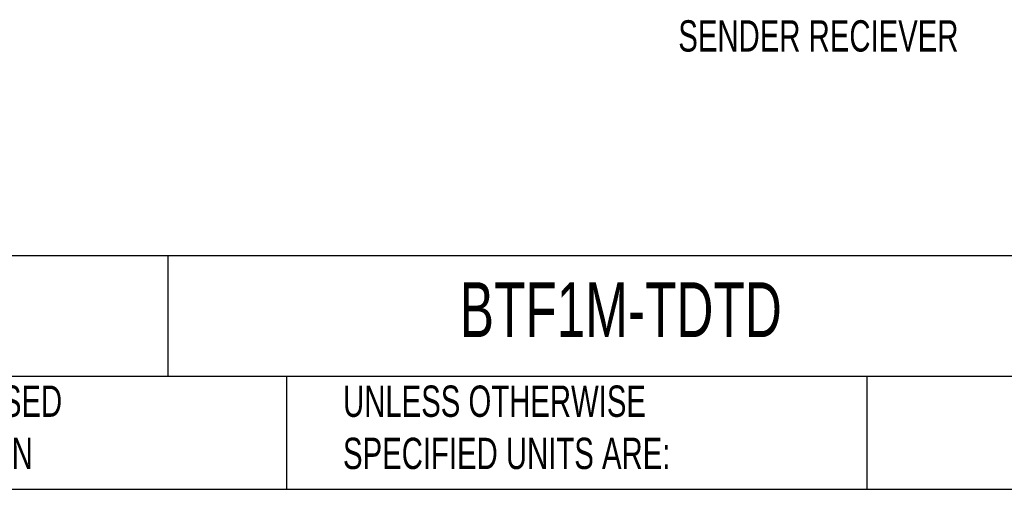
# Model space of a CAD drawing. Header units: millimetres. Extents: x 3 to 137, y 3 to 105.
# Tile 2 of 19: x 73 to 106, y 3 to 19. Entities that reach past the tile are written whole.
import ezdxf

# ---------------------------------------------------------------- set-up
doc = ezdxf.new("R2010")
doc.units = ezdxf.units.MM
doc.header["$LTSCALE"] = 0.5
doc.layers.add('DIMENSIONS', color=140, linetype='Continuous', lineweight=25)
doc.layers.add('TEXT', color=140, linetype='Continuous', lineweight=25)
doc.styles.add('SLDTEXTSTYLE0', font='TXT', dxfattribs={"width": 0.7})

msp = doc.modelspace()

# ---------------------------------------------------------------- linework, layer by layer
at = {"layer": 'TEXT'}
for p, q in [((136.525, 11.06305), (3.175, 11.06305)), ((77.87945, 11.06305), (77.87945, 6.985)), ((136.525, 6.985), (3.175, 6.985)), ((81.89009, 6.985), (81.89009, 3.175)), ((101.51215, 6.985), (101.51215, 3.175)), ((3.175, 3.175), (136.525, 3.175))]:
    msp.add_line(p, q, dxfattribs=at)

# ---------------------------------------------------------------- texts
at = {"layer": 'DIMENSIONS', "insert": (99.87018, 19.02571), "char_height": 1.0583333, "attachment_point": 2, "style": 'SLDTEXTSTYLE0'}
msp.add_mtext('SENDER RECIEVER', dxfattribs=at)
at = {"layer": 'TEXT', "attachment_point": 1, "style": 'SLDTEXTSTYLE0'}
for s, insert, char_height in [('BTF1M-TDTD', (87.7509, 10.1713), 1.852083), ('METRIC UNITS USED ^JFOR PART DESIGN', (64.23919, 6.682), 1.0583333), ('UNLESS OTHERWISE ^JSPECIFIED UNITS ARE:', (83.80396, 6.682), 1.0583333)]:
    msp.add_mtext(s, dxfattribs=dict(at, insert=insert, char_height=char_height))

doc.saveas('drawing.dxf')
